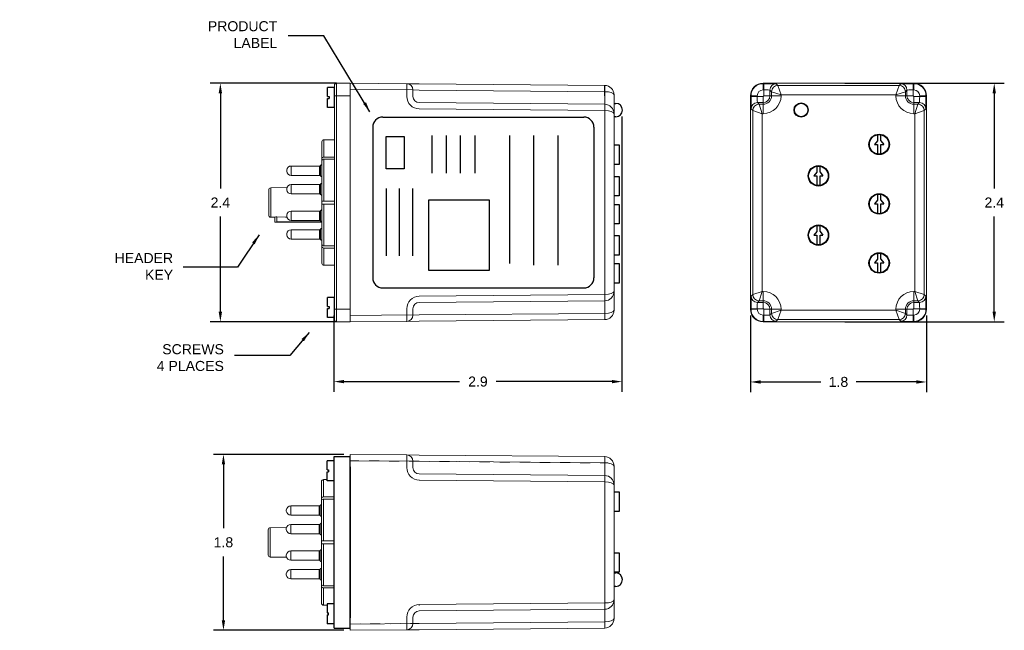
# Model space of a CAD drawing. Extents: x 15.14 to 24.93, y -5.91 to 0.17.
import ezdxf

# ---------------------------------------------------------------- set-up
doc = ezdxf.new("R2010")
doc.units = 0
doc.header["$LTSCALE"] = 0.5
doc.header["$MEASUREMENT"] = 0
doc.linetypes.add('HIDDEN', pattern=[0.075, 0.05, -0.025])
doc.layers.get('0').update_dxf_attribs({"linetype": 'CONTINUOUS'})
doc.layers.get('Defpoints').update_dxf_attribs({"linetype": 'CONTINUOUS'})
for name, color, linetype in [('Components FA8', 7, 'CONTINUOUS'), ('Components PMPU', 7, 'CONTINUOUS'), ('DIM', 8, 'CONTINUOUS'), ('Drill Holes FA8', 7, 'CONTINUOUS'), ('Drill Holes PMPU', 7, 'CONTINUOUS'), ('Enclosure External', 7, 'CONTINUOUS')]:
    doc.layers.add(name, color=color, linetype=linetype)
doc.styles.get("Standard").update_dxf_attribs({"font": 'ARIAL.TTF'})
doc.dimstyles.get("Standard").update_dxf_attribs({"dimtxt": 0.18, "dimasz": 0.18, "dimexe": 0.18, "dimexo": 0.0625, "dimgap": 0.09, "dimtad": 0, "dimtih": 1, "dimtoh": 1, "dimdec": 4, "dimzin": 0, "dimdsep": 46, "dimtxsty": 'STANDARD', "dimcen": 0.09, "dimadec": 0, "dimazin": 0, "dimtfac": 1, "dimtdec": 4, "dimtofl": 0, "dimtmove": 0, "dimatfit": 3, "dimfxl": 1, "dimtolj": 1, "dimtzin": 0, "dimarcsym": 0})

msp = doc.modelspace()

# ---------------------------------------------------------------- linework, layer by layer
at = {"linetype": 'Continuous', "lineweight": 15}
for p, q in [((18.269, -0.4849), (18.269, -0.5899)), ((18.289, -0.5899), (18.289, -0.4649)), ((18.425, -0.4649), (18.289, -0.4649)), ((18.988, -0.4698), (18.425, -0.4649)), ((18.425, -0.4649), (18.425, -0.5899)), ((18.425, -0.5899), (18.425, -0.4649)), ((18.988, -0.4698), (19.1119, -0.4709)), ((18.988, -0.4698), (18.988, -0.5899)), ((20.9568, -0.487), (19.1119, -0.4709)), ((19.1119, -0.5334), (19.05, -0.5323)), ((19.05, -0.5899), (19.05, -0.5323)), ((19.1119, -0.5334), (20.9568, -0.5495)), ((21.05, -0.5899), (21.05, -0.581)), ((18.269, -0.5899), (18.269, -2.7149)), ((18.269, -0.5899), (18.289, -0.5899)), ((18.289, -2.7149), (18.289, -0.5899)), ((18.289, -0.5899), (18.425, -0.5899)), ((18.425, -2.7149), (18.425, -0.5899)), ((18.425, -2.7149), (18.425, -0.5899)), ((18.988, -0.5899), (18.988, -0.5959)), ((19.05, -0.5959), (19.05, -0.5899)), ((20.9568, -0.6745), (19.1119, -0.6584)), ((20.9568, -0.5899), (20.9568, -0.6745)), ((21.05, -0.7685), (21.05, -0.5899)), ((19.1119, -0.7209), (20.9568, -0.737)), ((20.9568, -0.737), (20.9568, -2.5678)), ((21.05, -2.5363), (21.05, -0.7685)), ((18.144, -1.0476), (18.144, -1.2141)), ((18.164, -1.2), (18.164, -1.0276)), ((18.269, -1.0276), (18.164, -1.0276)), ((18.144, -1.2353), (18.144, -1.2141)), ((18.144, -1.2353), (18.144, -1.6374)), ((18.269, -1.2), (18.164, -1.2)), ((18.164, -1.6374), (18.164, -1.2212)), ((18.269, -1.2212), (18.164, -1.2212)), ((17.794, -1.3304), (17.794, -1.3354)), ((17.794, -1.3354), (17.794, -1.3404)), ((17.8397, -1.2889), (18.1218, -1.2889)), ((17.8397, -1.2889), (17.8397, -1.3354)), ((17.8397, -1.3354), (17.8397, -1.3819)), ((18.1218, -1.2889), (18.1218, -1.3354)), ((18.1218, -1.3354), (18.1218, -1.3819)), ((18.13, -1.2846), (18.13, -1.3354)), ((18.13, -1.3354), (18.13, -1.3862)), ((18.1218, -1.3819), (17.8397, -1.3819)), ((17.615, -1.5265), (17.615, -1.7782)), ((17.6346, -1.5065), (17.7967, -1.5037)), ((17.6346, -1.7982), (17.6346, -1.5065)), ((17.794, -1.5154), (17.794, -1.5204)), ((17.794, -1.5204), (17.794, -1.5254)), ((17.8397, -1.4739), (17.8397, -1.5204)), ((17.8397, -1.4739), (18.1218, -1.4739)), ((17.8397, -1.5204), (17.8397, -1.5669)), ((18.1218, -1.5669), (17.8397, -1.5669)), ((18.1218, -1.4739), (18.1218, -1.5204)), ((18.1218, -1.5204), (18.1218, -1.5669)), ((18.13, -1.4696), (18.13, -1.5204)), ((18.13, -1.5204), (18.13, -1.5712)), ((18.144, -1.6674), (18.144, -1.6374)), ((18.269, -1.6374), (18.164, -1.6374)), ((17.8397, -1.7379), (18.1218, -1.7379)), ((17.8397, -1.7379), (17.8397, -1.7844)), ((18.1218, -1.7379), (18.1218, -1.7844)), ((18.13, -1.7336), (18.13, -1.7844)), ((18.144, -1.6674), (18.144, -2.0694)), ((18.164, -2.0836), (18.164, -1.6674)), ((18.269, -1.6674), (18.164, -1.6674)), ((17.675, -1.7989), (17.6346, -1.7982)), ((17.675, -1.7983), (17.675, -1.8484)), ((17.675, -1.8484), (17.675, -1.8489)), ((18.144, -1.8489), (17.675, -1.8489)), ((17.695, -1.8459), (17.695, -1.7953)), ((18.144, -1.8459), (17.695, -1.8459)), ((17.794, -1.7794), (17.794, -1.7844)), ((17.794, -1.7844), (17.794, -1.7894)), ((17.8397, -1.7844), (17.8397, -1.8309)), ((18.1218, -1.8309), (17.8397, -1.8309)), ((18.1218, -1.7844), (18.1218, -1.8309)), ((18.13, -1.7844), (18.13, -1.8352)), ((17.8397, -1.9229), (18.1218, -1.9229)), ((17.8397, -1.9229), (17.8397, -1.9694)), ((18.1218, -1.9229), (18.1218, -1.9694)), ((18.13, -1.9186), (18.13, -1.9694)), ((17.794, -1.9644), (17.794, -1.9694)), ((17.794, -1.9694), (17.794, -1.9744)), ((17.8397, -1.9694), (17.8397, -2.0159)), ((18.1218, -2.0159), (17.8397, -2.0159)), ((18.1218, -1.9694), (18.1218, -2.0159)), ((18.13, -1.9694), (18.13, -2.0202)), ((18.144, -2.0907), (18.144, -2.0694)), ((18.144, -2.0907), (18.144, -2.2572)), ((18.269, -2.0836), (18.164, -2.0836)), ((18.164, -2.2772), (18.164, -2.1048)), ((18.269, -2.1048), (18.164, -2.1048)), ((18.269, -2.2772), (18.164, -2.2772)), ((21.05, -2.7149), (21.05, -2.5363)), ((20.9568, -2.5678), (19.1119, -2.5839)), ((19.1119, -2.6464), (20.9568, -2.6303)), ((20.9568, -2.6303), (20.9568, -2.7149)), ((18.269, -2.7149), (18.289, -2.7149)), ((18.269, -2.7149), (18.269, -2.8199)), ((18.289, -2.8399), (18.289, -2.7149)), ((18.425, -2.7149), (18.289, -2.7149)), ((18.425, -2.7149), (18.425, -2.8399)), ((18.425, -2.8399), (18.425, -2.7149)), ((18.988, -2.7089), (18.988, -2.7149)), ((18.988, -2.7149), (18.988, -2.835)), ((19.05, -2.7149), (19.05, -2.7089)), ((19.05, -2.7725), (19.05, -2.7149)), ((20.9568, -2.7149), (20.9568, -2.7553)), ((21.05, -2.7238), (21.05, -2.7149)), ((18.289, -2.8399), (18.425, -2.8399)), ((18.988, -2.835), (18.425, -2.8399)), ((19.1119, -2.8339), (18.988, -2.835)), ((19.1119, -2.7714), (19.05, -2.7725)), ((20.9568, -2.7553), (19.1119, -2.7714)), ((19.1119, -2.8339), (20.9568, -2.8178)), ((18.14, -4.4289), (18.14, -4.5955)), ((18.16, -4.5813), (18.16, -4.4089)), ((18.195, -4.4089), (18.16, -4.4089)), ((18.14, -4.6167), (18.14, -4.5955)), ((18.265, -4.5813), (18.16, -4.5813)), ((18.16, -5.0187), (18.16, -4.6025)), ((18.265, -4.6025), (18.16, -4.6025)), ((17.8357, -4.6702), (18.1178, -4.6702)), ((17.8357, -4.6702), (17.8357, -4.7167)), ((18.1178, -4.6702), (18.1178, -4.7167)), ((18.126, -4.666), (18.126, -4.7167)), ((18.14, -4.6167), (18.14, -5.0187)), ((17.79, -4.7117), (17.79, -4.7167)), ((17.79, -4.7167), (17.79, -4.7217)), ((17.8357, -4.7167), (17.8357, -4.7632)), ((18.1178, -4.7632), (17.8357, -4.7632)), ((18.1178, -4.7167), (18.1178, -4.7632)), ((18.126, -4.7167), (18.126, -4.7675)), ((17.6306, -4.8879), (17.7927, -4.8851)), ((17.6306, -5.1796), (17.6306, -4.8879)), ((17.79, -4.8967), (17.79, -4.9017)), ((17.8357, -4.8552), (17.8357, -4.9017)), ((17.8357, -4.8552), (18.1178, -4.8552)), ((18.1178, -4.8552), (18.1178, -4.9017)), ((18.126, -4.851), (18.126, -4.9017)), ((17.611, -4.9079), (17.611, -5.1596)), ((17.79, -4.9017), (17.79, -4.9067)), ((17.8357, -4.9017), (17.8357, -4.9482)), ((18.1178, -4.9482), (17.8357, -4.9482)), ((18.1178, -4.9017), (18.1178, -4.9482)), ((18.126, -4.9017), (18.126, -4.9525)), ((18.14, -5.0487), (18.14, -5.0187)), ((18.14, -5.0487), (18.14, -5.4508)), ((18.265, -5.0187), (18.16, -5.0187)), ((18.16, -5.4649), (18.16, -5.0487)), ((18.265, -5.0487), (18.16, -5.0487)), ((17.671, -5.1803), (17.6306, -5.1796)), ((17.6306, -5.1796), (17.7927, -5.1824)), ((17.79, -5.1607), (17.79, -5.1657)), ((17.79, -5.1657), (17.79, -5.1707)), ((17.8357, -5.1192), (18.1178, -5.1192)), ((17.8357, -5.1192), (17.8357, -5.1657)), ((17.8357, -5.1657), (17.8357, -5.2122)), ((18.1178, -5.1192), (18.1178, -5.1657)), ((18.1178, -5.1657), (18.1178, -5.2122)), ((18.126, -5.115), (18.126, -5.1657)), ((18.126, -5.1657), (18.126, -5.2165)), ((18.1178, -5.2122), (17.8357, -5.2122)), ((17.79, -5.3457), (17.79, -5.3507)), ((17.79, -5.3507), (17.79, -5.3557)), ((17.8357, -5.3042), (18.1178, -5.3042)), ((17.8357, -5.3042), (17.8357, -5.3507)), ((17.8357, -5.3507), (17.8357, -5.3972)), ((18.1178, -5.3042), (18.1178, -5.3507)), ((18.1178, -5.3507), (18.1178, -5.3972)), ((18.126, -5.3), (18.126, -5.3507)), ((18.126, -5.3507), (18.126, -5.4015)), ((18.1178, -5.3972), (17.8357, -5.3972)), ((18.14, -5.472), (18.14, -5.4508)), ((18.14, -5.472), (18.14, -5.6385)), ((18.265, -5.4649), (18.16, -5.4649)), ((18.16, -5.6585), (18.16, -5.4861)), ((18.265, -5.4861), (18.16, -5.4861)), ((18.195, -5.6585), (18.16, -5.6585))]:
    msp.add_line(p, q, dxfattribs=at)
for p, q in [((20.9568, -0.5899), (20.9568, -0.487)), ((18.269, -0.5069), (18.1998, -0.5069)), ((18.1998, -0.5969), (18.1998, -0.5069)), ((18.269, -0.7069), (18.269, -0.5069)), ((18.1998, -0.5969), (18.2154, -0.5969)), ((18.1998, -0.7069), (18.1998, -0.6169)), ((18.1998, -0.6169), (18.2154, -0.6169)), ((18.2154, -0.5969), (18.2154, -0.6169)), ((18.269, -0.7069), (18.1998, -0.7069)), ((18.7493, -0.8021), (20.7493, -0.8021)), ((18.6493, -0.9021), (18.6493, -2.4021)), ((20.8493, -0.9021), (20.8493, -2.4021)), ((19.236, -0.987), (19.236, -1.3609)), ((19.3802, -0.987), (19.3802, -1.3609)), ((19.5205, -0.987), (19.5205, -1.3609)), ((19.6647, -0.987), (19.6647, -1.3609)), ((20.0103, -0.987), (20.0103, -2.259)), ((20.2482, -0.987), (20.2482, -2.2743)), ((20.4902, -0.987), (20.4902, -2.2743)), ((23.6698, -1.0371), (23.6418, -1.0739)), ((23.6418, -1.0739), (23.6698, -1.0739)), ((23.7036, -1.0371), (23.7317, -1.0739)), ((23.7036, -1.0739), (23.7317, -1.0739)), ((23.0658, -1.3501), (23.0378, -1.3869)), ((23.0996, -1.3501), (23.1277, -1.3869)), ((23.0378, -1.3869), (23.0658, -1.3869)), ((23.0996, -1.3869), (23.1277, -1.3869)), ((18.7828, -1.5144), (18.7828, -2.1824)), ((18.9114, -1.5144), (18.9114, -2.1824)), ((19.0436, -1.5144), (19.0436, -2.1824)), ((23.6698, -1.6291), (23.6418, -1.6659)), ((23.7036, -1.6291), (23.7317, -1.6659)), ((23.6418, -1.6659), (23.6698, -1.6659)), ((23.7036, -1.6659), (23.7317, -1.6659)), ((23.0658, -1.9401), (23.0378, -1.9769)), ((23.0996, -1.9401), (23.1277, -1.9769)), ((23.0378, -1.9769), (23.0658, -1.9769)), ((23.0996, -1.9769), (23.1277, -1.9769)), ((23.6698, -2.2171), (23.6418, -2.2539)), ((23.7036, -2.2171), (23.7317, -2.2539)), ((23.6418, -2.2539), (23.6698, -2.2539)), ((23.7036, -2.2539), (23.7317, -2.2539)), ((18.7493, -2.5021), (20.7493, -2.5021)), ((18.269, -2.5979), (18.1998, -2.5979)), ((18.1998, -2.6879), (18.1998, -2.5979)), ((18.269, -2.7979), (18.269, -2.5979)), ((18.1998, -2.6879), (18.2154, -2.6879)), ((18.1998, -2.7979), (18.1998, -2.7079)), ((18.1998, -2.7079), (18.2154, -2.7079)), ((18.2154, -2.6879), (18.2154, -2.7079)), ((18.269, -2.7979), (18.1998, -2.7979)), ((18.265, -5.8867), (18.265, -4.1807)), ((18.265, -4.1807), (18.425, -4.1807)), ((18.425, -5.8867), (18.425, -4.1807)), ((18.2641, -4.2225), (18.195, -4.2225)), ((18.195, -4.3125), (18.195, -4.2225)), ((18.195, -4.3125), (18.2105, -4.3125)), ((18.195, -4.4225), (18.195, -4.3325)), ((18.195, -4.3325), (18.2105, -4.3325)), ((18.2105, -4.3125), (18.2105, -4.3325)), ((18.2641, -4.4225), (18.195, -4.4225)), ((21.05, -4.5322), (21.1005, -4.5322)), ((21.1005, -4.5322), (21.1005, -4.7272)), ((21.1005, -4.7272), (21.05, -4.7272)), ((18.265, -5.0487), (18.265, -5.0187)), ((21.05, -5.1362), (21.1005, -5.1362)), ((21.1005, -5.1362), (21.1005, -5.3312)), ((21.1005, -5.3312), (21.05, -5.3312)), ((18.425, -5.8867), (18.425, -5.5135)), ((18.2641, -5.6449), (18.195, -5.6449)), ((18.195, -5.6449), (18.195, -5.7349)), ((18.195, -5.7349), (18.2105, -5.7349)), ((18.195, -5.7549), (18.195, -5.8449)), ((18.195, -5.7549), (18.2105, -5.7549)), ((18.2105, -5.7549), (18.2105, -5.7349)), ((18.2641, -5.8449), (18.195, -5.8449)), ((18.265, -5.8867), (18.425, -5.8867))]:
    msp.add_line(p, q)
at = {"color": 7, "lineweight": 0}
for p, q in [((18.425, -0.5268), (19.05, -0.5323)), ((19.05, -2.7703), (18.425, -2.7757)), ((18.425, -4.2212), (19.113, -4.2272)), ((19.113, -5.8402), (18.425, -5.8462))]:
    msp.add_line(p, q, dxfattribs=at)
at = {"linetype": 'HIDDEN', "lineweight": 0}
msp.add_line((18.425, -2.5621), (18.425, -0.7427), dxfattribs=at)
at = {"color": 7, "linetype": 'Continuous', "lineweight": 15}
for p, q in [((18.425, -4.2837), (18.425, -4.1587)), ((18.988, -4.1636), (18.425, -4.1587)), ((18.988, -4.2837), (18.988, -4.1636)), ((19.1119, -4.1647), (18.988, -4.1636)), ((19.1119, -4.1647), (20.9568, -4.1808)), ((18.425, -4.2837), (18.425, -5.7837)), ((18.988, -4.2897), (18.988, -4.2837)), ((19.05, -4.2261), (19.05, -4.2837)), ((19.1119, -4.2272), (19.05, -4.2261)), ((19.05, -4.2837), (19.05, -4.2897)), ((20.9568, -4.2433), (19.1119, -4.2272)), ((20.9568, -4.2837), (20.9568, -4.2433)), ((20.9568, -4.3683), (20.9568, -4.2837)), ((21.05, -4.2748), (21.05, -4.2837)), ((21.05, -4.2837), (21.05, -4.4623)), ((19.1119, -4.3522), (20.9568, -4.3683)), ((20.9568, -4.4308), (19.1119, -4.4147)), ((20.9568, -5.6366), (20.9568, -4.4308)), ((21.05, -4.4623), (21.05, -5.6051)), ((19.1119, -5.6527), (20.9568, -5.6366)), ((21.05, -5.6051), (21.05, -5.7837)), ((18.988, -5.7837), (18.988, -5.7777)), ((19.05, -5.7777), (19.05, -5.7837)), ((20.9568, -5.6991), (19.1119, -5.7152)), ((20.9568, -5.7837), (20.9568, -5.6991)), ((18.425, -5.9087), (18.425, -5.7837)), ((18.988, -5.9038), (18.988, -5.7837)), ((19.05, -5.7837), (19.05, -5.8413)), ((19.1119, -5.8402), (19.05, -5.8413)), ((19.1119, -5.8402), (20.9568, -5.8241)), ((20.9568, -5.8241), (20.9568, -5.7837)), ((21.05, -5.7837), (21.05, -5.7926)), ((18.988, -5.9038), (18.425, -5.9087)), ((18.988, -5.9038), (19.1119, -5.9027)), ((20.9568, -5.8866), (19.1119, -5.9027))]:
    msp.add_line(p, q, dxfattribs=at)
at = {"color": 7, "linetype": 'HIDDEN', "lineweight": 0}
for p, q in [((19.113, -4.2272), (18.425, -4.2212)), ((19.113, -4.2272), (20.9875, -4.2436)), ((19.113, -4.4087), (19.113, -4.407)), ((18.425, -4.4365), (18.425, -5.6309)), ((19.113, -5.6587), (19.113, -5.6604)), ((19.113, -5.6587), (19.113, -5.6604)), ((18.425, -5.8462), (19.113, -5.8402))]:
    msp.add_line(p, q, dxfattribs=at)
at = {"color": 7, "linetype": 'Continuous'}
msp.add_line((18.425, -4.2837), (18.425, -5.7837), dxfattribs=at)
at = {"color": 7, "linetype": 'HIDDEN'}
msp.add_line((18.425, -4.4365), (18.425, -5.6309), dxfattribs=at)
for points in [[(23.6698, -0.9779), (23.6698, -1.0371)], [(23.7036, -1.0371), (23.7036, -0.9779)], [(23.6698, -1.0739), (23.6698, -1.1699)], [(23.7036, -1.1699), (23.7036, -1.0739)], [(23.0658, -1.2909), (23.0658, -1.3501)], [(23.0996, -1.3501), (23.0996, -1.2909)], [(23.0658, -1.3869), (23.0658, -1.4829)], [(23.0996, -1.4829), (23.0996, -1.3869)], [(23.6698, -1.5699), (23.6698, -1.6291)], [(23.7036, -1.6291), (23.7036, -1.5699)], [(23.6698, -1.6659), (23.6698, -1.7619)], [(23.7036, -1.7619), (23.7036, -1.6659)], [(23.0658, -1.8809), (23.0658, -1.9401)], [(23.0996, -1.9401), (23.0996, -1.8809)], [(23.0658, -1.9769), (23.0658, -2.0729)], [(23.0996, -2.0729), (23.0996, -1.9769)], [(23.6698, -2.1579), (23.6698, -2.2171)], [(23.7036, -2.2171), (23.7036, -2.1579)], [(23.6698, -2.2539), (23.6698, -2.3499)], [(23.7036, -2.3499), (23.7036, -2.2539)], [(21.05, -5.3377), (21.0669, -5.3377)], [(21.0669, -5.4717), (21.05, -5.4717)]]:
    msp.add_lwpolyline(points)
for points in [[(18.7839, -0.9948), (18.9632, -0.9948), (18.9632, -1.318), (18.7839, -1.318)], [(19.8108, -1.6291), (19.2047, -1.6291), (19.2047, -2.3264), (19.8108, -2.3264)]]:
    msp.add_lwpolyline(points, close=True)
at = {"linetype": 'Continuous', "lineweight": 15, "flags": 128}
msp.add_lwpolyline([(17.695, -1.7953), (17.7832, -1.7969), (17.7958, -1.7971)], dxfattribs=at)
for centre in [(23.6867, -1.0739), (23.0827, -1.3869), (23.6867, -1.6659), (23.0827, -1.9769), (23.0827, -1.9769), (23.6867, -2.2539)]:
    msp.add_circle(centre, 0.0975)
at = {"linetype": 'Continuous', "lineweight": 15}
for centre, radius, start, end in [((18.289, -0.4849), 0.02, 90, 180), ((18.9875, -0.5323), 0.0625, 0, 89.5), ((20.956, -0.581), 0.094, 0, 89.5), ((19.113, -0.5959), 0.125, 180, 269.5), ((19.1125, -0.5959), 0.0625, 180, 269.5), ((19.1662, -0.7057), 1.7909, 359.0002, 0.9998), ((20.956, -0.7685), 0.094, 0, 89.5), ((17.8397, -1.3349), 0.046, 90, 174.386), ((17.8397, -1.3359), 0.046, 185.614, 270), ((18.1218, -1.2789), 0.01, 270, 325.05859), ((18.1525, -1.3003), 0.0274, 108.03988, 145.05859), ((18.1218, -1.3919), 0.01, 34.94141, 90), ((18.1525, -1.3704), 0.0274, 214.94141, 251.96012), ((18.1525, -1.4853), 0.0274, 108.03988, 145.05859), ((17.635, -1.5265), 0.02, 91, 180), ((17.8397, -1.5199), 0.046, 90, 174.386), ((17.8397, -1.5209), 0.046, 185.614, 270), ((18.1218, -1.4639), 0.01, 270, 325.05859), ((18.1218, -1.5769), 0.01, 34.94141, 90), ((18.1525, -1.5554), 0.0274, 214.94141, 251.96012), ((17.8397, -1.7839), 0.046, 90, 174.386), ((18.1218, -1.7279), 0.01, 270, 325.05859), ((18.1525, -1.7493), 0.0274, 108.03988, 145.05859), ((17.635, -1.7782), 0.02, 180, 269), ((17.8397, -1.7849), 0.046, 185.614, 270), ((18.1218, -1.8409), 0.01, 34.94141, 90), ((18.1525, -1.8194), 0.0274, 214.94141, 251.96012), ((17.8397, -1.9689), 0.046, 90, 174.386), ((18.1218, -1.9129), 0.01, 270, 325.05859), ((18.1525, -1.9343), 0.0274, 108.03988, 145.05859), ((17.8397, -1.9699), 0.046, 185.614, 270), ((18.1218, -2.0259), 0.01, 34.94141, 90), ((18.1525, -2.0044), 0.0274, 214.94141, 251.96012), ((20.956, -2.5363), 0.094, 270.5, 0), ((19.113, -2.7089), 0.125, 90.5, 180), ((19.1662, -2.599), 1.7909, 359.0002, 0.9998), ((19.1125, -2.7089), 0.0625, 90.5, 180), ((20.956, -2.7238), 0.094, 270.5, 0), ((18.289, -2.8199), 0.02, 180, 270), ((18.9875, -2.7725), 0.0625, 270.5, 0), ((19.1662, -2.7865), 1.7909, 359.0002, 0.9998), ((17.8357, -4.7162), 0.046, 90, 174.386), ((18.1178, -4.6602), 0.01, 270, 325.05859), ((18.1485, -4.6817), 0.0274, 108.03988, 145.05859), ((17.8357, -4.7172), 0.046, 185.614, 270), ((18.1178, -4.7732), 0.01, 34.94141, 90), ((18.1485, -4.7518), 0.0274, 214.94141, 251.96012), ((17.631, -4.9079), 0.02, 91, 180), ((17.8357, -4.9012), 0.046, 90, 174.386), ((18.1178, -4.8452), 0.01, 270, 325.05859), ((18.1485, -4.8667), 0.0274, 108.03988, 145.05859), ((17.8357, -4.9022), 0.046, 185.614, 270), ((18.1178, -4.9582), 0.01, 34.94141, 90), ((18.1485, -4.9368), 0.0274, 214.94141, 251.96012), ((17.631, -5.1596), 0.02, 180, 269), ((17.8357, -5.1652), 0.046, 90, 174.386), ((17.8357, -5.1662), 0.046, 185.614, 270), ((18.1178, -5.1092), 0.01, 270, 325.05859), ((18.1485, -5.1307), 0.0274, 108.03988, 145.05859), ((18.1178, -5.2222), 0.01, 34.94141, 90), ((18.1485, -5.2008), 0.0274, 214.94141, 251.96012), ((17.8357, -5.3502), 0.046, 90, 174.386), ((17.8357, -5.3512), 0.046, 185.614, 270), ((18.1178, -5.2942), 0.01, 270, 325.05859), ((18.1485, -5.3157), 0.0274, 108.03988, 145.05859), ((18.1178, -5.4072), 0.01, 34.94141, 90), ((18.1485, -5.3858), 0.0274, 214.94141, 251.96012)]:
    msp.add_arc(centre, radius, start, end, dxfattribs=at)
for centre, radius, start, end in [((18.7493, -0.9021), 0.1, 90, 180), ((20.7493, -0.9021), 0.1, 0, 90), ((18.7493, -2.4021), 0.1, 180, 270), ((20.7493, -2.4021), 0.1, 270, 0), ((21.0669, -5.4047), 0.067, 270, 90)]:
    msp.add_arc(centre, radius, start, end)
at = {"color": 7, "linetype": 'Continuous', "lineweight": 15}
for centre, radius, start, end in [((18.9875, -4.2261), 0.0625, 0, 89.5), ((19.1662, -4.2121), 1.7909, 359.0002, 0.9998), ((20.956, -4.2748), 0.094, 0, 89.5), ((19.113, -4.2897), 0.125, 180, 269.5), ((19.1125, -4.2897), 0.0625, 180, 269.5), ((19.1662, -4.3996), 1.7909, 359.0002, 0.9998), ((20.956, -4.4623), 0.094, 0, 89.5), ((19.113, -5.7777), 0.125, 90.5, 180), ((20.956, -5.6051), 0.094, 270.5, 0), ((19.1662, -5.6679), 1.7909, 359.0002, 0.9998), ((19.1125, -5.7777), 0.0625, 90.5, 180), ((18.9875, -5.8413), 0.0625, 270.5, 0), ((20.956, -5.7926), 0.094, 270.5, 0), ((19.1662, -5.8554), 1.7909, 359.0002, 0.9998)]:
    msp.add_arc(centre, radius, start, end, dxfattribs=at)
at = {"linetype": 'Continuous', "lineweight": 15, "extrusion": (0, 0, -1)}
for centre, start_param, end_param in [((20.956, -0.581), 1.579523, 3.141593), ((20.956, -0.7685), 1.579523, 3.141593), ((20.956, -2.5363), 3.141593, 4.703662), ((20.956, -2.7238), 3.141593, 4.703662)]:
    msp.add_ellipse(centre, major_axis=(-0.094, 0), ratio=0.335106, start_param=start_param, end_param=end_param, dxfattribs=at)
at = {"color": 7, "linetype": 'Continuous', "lineweight": 15}
for centre, start_param, end_param in [((20.956, -4.2748), 0, 1.56207), ((20.956, -4.4623), 0, 1.56207), ((20.956, -5.6051), 4.721116, 6.283185), ((20.956, -5.7926), 4.721116, 6.283185)]:
    msp.add_ellipse(centre, major_axis=(0.094, 0), ratio=0.335106, start_param=start_param, end_param=end_param, dxfattribs=at)
at = {"linetype": 'Continuous', "lineweight": 15}
for points in [[(18.164, -1.0276), (18.1587, -1.0276), (18.1535, -1.0297), (18.1461, -1.0371), (18.144, -1.0423), (18.144, -1.0476)], [(18.144, -1.2141), (18.144, -1.2104), (18.1461, -1.2067), (18.1535, -1.2015), (18.1587, -1.2), (18.164, -1.2)], [(18.164, -1.2212), (18.1587, -1.2212), (18.1535, -1.2227), (18.1461, -1.2279), (18.144, -1.2316), (18.144, -1.2353)], [(18.144, -1.6374), (18.144, -1.6374), (18.1461, -1.6374), (18.1535, -1.6374), (18.1587, -1.6374), (18.164, -1.6374)], [(18.164, -1.6674), (18.1587, -1.6674), (18.1535, -1.6674), (18.1461, -1.6674), (18.144, -1.6674), (18.144, -1.6674)], [(17.695, -1.7953), (17.6896, -1.7952), (17.6845, -1.7957), (17.6771, -1.797), (17.675, -1.7978), (17.675, -1.7983)], [(17.675, -1.8484), (17.675, -1.848), (17.6771, -1.8474), (17.6845, -1.8463), (17.6897, -1.8459), (17.695, -1.8459)], [(18.144, -2.0694), (18.144, -2.0732), (18.1461, -2.0768), (18.1535, -2.0821), (18.1587, -2.0836), (18.164, -2.0836)], [(18.164, -2.1048), (18.1587, -2.1048), (18.1535, -2.1033), (18.1461, -2.0981), (18.144, -2.0944), (18.144, -2.0907)], [(18.144, -2.2572), (18.144, -2.2625), (18.1461, -2.2677), (18.1535, -2.275), (18.1587, -2.2772), (18.164, -2.2772)], [(18.16, -4.4089), (18.1547, -4.4089), (18.1495, -4.4111), (18.1421, -4.4185), (18.14, -4.4236), (18.14, -4.4289)], [(18.14, -4.5955), (18.14, -4.5917), (18.1421, -4.5881), (18.1495, -4.5828), (18.1547, -4.5813), (18.16, -4.5813)], [(18.16, -4.6025), (18.1547, -4.6025), (18.1495, -4.6041), (18.1421, -4.6093), (18.14, -4.6129), (18.14, -4.6167)], [(18.14, -5.0187), (18.14, -5.0187), (18.1421, -5.0187), (18.1495, -5.0187), (18.1547, -5.0187), (18.16, -5.0187)], [(18.16, -5.0487), (18.1547, -5.0487), (18.1495, -5.0487), (18.1421, -5.0487), (18.14, -5.0487), (18.14, -5.0487)], [(18.14, -5.4508), (18.14, -5.4545), (18.1421, -5.4582), (18.1495, -5.4634), (18.1547, -5.4649), (18.16, -5.4649)], [(18.16, -5.4861), (18.1547, -5.4861), (18.1495, -5.4846), (18.1421, -5.4794), (18.14, -5.4757), (18.14, -5.472)], [(18.14, -5.6385), (18.14, -5.6438), (18.1421, -5.649), (18.1495, -5.6564), (18.1547, -5.6585), (18.16, -5.6585)]]:
    msp.add_open_spline(points, degree=3, knots=[0, 0, 0, 0, 0.5, 0.5, 1, 1, 1, 1], dxfattribs=at)
at = {"layer": 'Components FA8'}
for points in [[(21.05, -0.6654), (21.0669, -0.6654)], [(21.0669, -0.7994), (21.05, -0.7994)]]:
    msp.add_lwpolyline(points, dxfattribs=at)
msp.add_circle((22.9107, -0.7319), 0.067, dxfattribs=at)
msp.add_arc((21.0669, -0.7324), 0.067, 270, 90, dxfattribs=at)
at = {"layer": 'Components PMPU'}
for points in [[(21.05, -0.6654), (21.0669, -0.6654)], [(21.0669, -0.7994), (21.05, -0.7994)], [(21.05, -1.0789), (21.1005, -1.0789), (21.1005, -1.2739), (21.05, -1.2739)], [(21.05, -1.3919), (21.1005, -1.3919), (21.1005, -1.5869), (21.05, -1.5869)], [(21.05, -1.6709), (21.1005, -1.6709), (21.1005, -1.8659), (21.05, -1.8659)], [(21.05, -1.9819), (21.1005, -1.9819), (21.1005, -2.1769), (21.05, -2.1769)], [(21.05, -2.2589), (21.1005, -2.2589), (21.1005, -2.4539), (21.05, -2.4539)]]:
    msp.add_lwpolyline(points, dxfattribs=at)
msp.add_circle((22.9107, -0.7319), 0.067, dxfattribs=at)
msp.add_arc((21.0669, -0.7324), 0.067, 270, 90, dxfattribs=at)
at = {"layer": 'DIM'}
for p, q in [((18.289, -0.4649), (17.0342, -0.4649)), ((23.3447, -0.4649), (24.9316, -0.4649)), ((17.1342, -0.5649), (17.1342, -1.5122)), ((24.8316, -0.5649), (24.8316, -1.5122)), ((21.1284, -0.7949), (21.1284, -3.5343)), ((17.1342, -2.7399), (17.1342, -1.7926)), ((24.8316, -2.7399), (24.8316, -1.7926)), ((18.289, -2.8399), (17.0342, -2.8399)), ((18.2635, -2.7774), (18.2635, -3.5343)), ((22.4072, -2.7774), (22.4072, -3.5377)), ((23.3447, -2.8399), (24.9316, -2.8399)), ((24.1572, -2.7774), (24.1572, -3.5377)), ((18.3635, -3.4343), (19.514, -3.4343)), ((21.0284, -3.4343), (19.8778, -3.4343)), ((22.5072, -3.4377), (23.1059, -3.4377)), ((24.0572, -3.4377), (23.4586, -3.4377)), ((18.3625, -4.1587), (17.0647, -4.1587)), ((17.1647, -4.2587), (17.1647, -4.8927)), ((17.1647, -5.8087), (17.1647, -5.1748)), ((18.3625, -5.9087), (17.0647, -5.9087))]:
    msp.add_line(p, q, dxfattribs=at)
for points in [[(17.1509, -0.5649), (17.1175, -0.5649), (17.1342, -0.4649)], [(24.8483, -0.5649), (24.8149, -0.5649), (24.8316, -0.4649)], [(17.1175, -2.7399), (17.1509, -2.7399), (17.1342, -2.8399)], [(24.8149, -2.7399), (24.8483, -2.7399), (24.8316, -2.8399)], [(18.3635, -3.4176), (18.3635, -3.4509), (18.2635, -3.4343)], [(21.0284, -3.4509), (21.0284, -3.4176), (21.1284, -3.4343)], [(22.5072, -3.4211), (22.5072, -3.4544), (22.4072, -3.4377)], [(24.0572, -3.4544), (24.0572, -3.4211), (24.1572, -3.4377)], [(17.1814, -4.2587), (17.1481, -4.2587), (17.1647, -4.1587)], [(17.1481, -5.8087), (17.1814, -5.8087), (17.1647, -5.9087)]]:
    msp.add_solid(points, dxfattribs=at)
at = {"layer": 'Drill Holes FA8'}
for centre, radius in [((22.9107, -0.7319), 0.0705), ((23.0827, -1.9769), 0.1016)]:
    msp.add_circle(centre, radius, dxfattribs=at)
at = {"layer": 'Drill Holes PMPU'}
for centre in [(23.6867, -1.0739), (23.0827, -1.3869), (23.6867, -1.6659), (23.6867, -2.2539)]:
    msp.add_circle(centre, 0.1016, dxfattribs=at)
at = {"layer": 'Enclosure External', "linetype": 'Continuous', "lineweight": 15}
for p, q in [((24.0322, -0.4649), (22.5322, -0.4649)), ((22.5322, -0.4698), (22.5322, -0.4649)), ((22.5322, -0.5323), (22.5322, -0.4698)), ((22.5322, -0.4698), (22.5382, -0.4698)), ((22.5382, -0.5323), (22.5382, -0.4698)), ((22.6632, -0.4709), (22.6793, -0.487)), ((22.6793, -0.487), (23.8851, -0.487)), ((22.6793, -0.487), (22.7108, -0.581)), ((23.8536, -0.581), (23.8851, -0.487)), ((23.8851, -0.487), (23.9012, -0.4709)), ((24.0262, -0.5323), (24.0262, -0.4698)), ((24.0262, -0.4698), (24.0322, -0.4698)), ((24.0322, -0.4698), (24.0322, -0.4649)), ((24.0322, -0.5323), (24.0322, -0.4698)), ((22.5382, -0.5323), (22.5322, -0.5323)), ((22.5382, -0.5899), (22.5382, -0.5323)), ((22.6168, -0.5495), (22.6007, -0.5334)), ((22.6007, -0.5334), (22.6007, -0.5899)), ((22.6168, -0.5899), (22.6168, -0.5495)), ((22.7108, -0.581), (22.6168, -0.5495)), ((23.8536, -0.581), (22.7108, -0.581)), ((22.7108, -0.581), (22.7108, -0.5899)), ((23.9476, -0.5495), (23.8536, -0.581)), ((23.8536, -0.5899), (23.8536, -0.581)), ((23.9637, -0.5334), (23.9476, -0.5495)), ((23.9476, -0.5495), (23.9476, -0.5899)), ((23.9637, -0.5899), (23.9637, -0.5334)), ((24.0322, -0.5323), (24.0262, -0.5323)), ((24.0262, -0.5323), (24.0262, -0.5899)), ((22.4072, -0.5899), (22.4072, -2.7149)), ((22.4121, -0.5899), (22.4072, -0.5899)), ((22.4746, -0.5899), (22.4121, -0.5899)), ((22.4121, -0.5959), (22.4121, -0.5899)), ((22.4746, -0.5959), (22.4121, -0.5959)), ((22.4746, -0.5899), (22.4746, -0.5959)), ((22.4746, -0.5959), (22.5322, -0.5959)), ((22.4757, -0.6584), (22.4918, -0.6745)), ((22.5322, -0.6584), (22.4757, -0.6584)), ((22.4918, -0.6745), (22.5322, -0.6745)), ((22.4918, -0.6745), (22.5233, -0.7685)), ((22.5322, -0.6584), (22.5322, -0.5959)), ((22.5322, -0.6745), (22.5322, -0.6584)), ((22.5322, -0.6745), (22.5322, -0.7685)), ((22.6007, -0.5899), (22.5382, -0.5899)), ((22.6168, -0.5899), (22.6007, -0.5899)), ((22.6168, -0.5899), (22.7108, -0.5899)), ((23.9476, -0.5899), (23.8536, -0.5899)), ((23.9476, -0.5899), (23.9637, -0.5899)), ((23.9637, -0.5899), (24.0262, -0.5899)), ((24.0322, -0.5959), (24.0898, -0.5959)), ((24.0322, -0.6584), (24.0322, -0.5959)), ((24.0887, -0.6584), (24.0322, -0.6584)), ((24.0322, -0.6745), (24.0322, -0.6584)), ((24.0322, -0.6745), (24.0726, -0.6745)), ((24.0322, -0.6745), (24.0322, -0.7685)), ((24.0411, -0.7685), (24.0726, -0.6745)), ((24.0726, -0.6745), (24.0887, -0.6584)), ((24.0898, -0.5899), (24.1523, -0.5899)), ((24.0898, -0.5959), (24.0898, -0.5899)), ((24.0898, -0.5959), (24.1523, -0.5959)), ((24.1523, -0.5899), (24.1523, -0.5959)), ((24.1523, -0.5899), (24.1572, -0.5899)), ((24.1572, -2.7149), (24.1572, -0.5899)), ((21.05, -2.5363), (21.05, -0.7685)), ((22.4293, -0.737), (22.4132, -0.7209)), ((22.4293, -2.5678), (22.4293, -0.737)), ((22.5233, -0.7685), (22.4293, -0.737)), ((22.5233, -0.7685), (22.5233, -2.5363)), ((22.5322, -0.7685), (22.5233, -0.7685)), ((24.0411, -0.7685), (24.0322, -0.7685)), ((24.1351, -0.737), (24.0411, -0.7685)), ((24.0411, -2.5363), (24.0411, -0.7685)), ((24.1512, -0.7209), (24.1351, -0.737)), ((24.1351, -0.737), (24.1351, -2.5678)), ((22.4293, -2.5678), (22.5233, -2.5363)), ((22.5233, -2.5363), (22.4918, -2.6303)), ((22.5233, -2.5363), (22.5322, -2.5363)), ((22.5322, -2.5363), (22.5322, -2.6303)), ((24.0322, -2.5363), (24.0411, -2.5363)), ((24.0322, -2.5363), (24.0322, -2.6303)), ((24.0411, -2.5363), (24.1351, -2.5678)), ((24.0726, -2.6303), (24.0411, -2.5363)), ((22.4132, -2.5839), (22.4293, -2.5678)), ((22.4918, -2.6303), (22.4757, -2.6464)), ((22.5322, -2.6303), (22.4918, -2.6303)), ((22.5322, -2.6303), (22.5322, -2.6464)), ((24.0726, -2.6303), (24.0322, -2.6303)), ((24.0322, -2.6303), (24.0322, -2.6464)), ((24.0887, -2.6464), (24.0726, -2.6303)), ((24.1351, -2.5678), (24.1512, -2.5839)), ((22.4121, -2.7149), (22.4072, -2.7149)), ((22.4746, -2.7089), (22.4121, -2.7089)), ((22.4121, -2.7149), (22.4121, -2.7089)), ((22.4746, -2.7149), (22.4121, -2.7149)), ((22.4746, -2.7089), (22.4746, -2.7149)), ((22.5322, -2.7089), (22.4746, -2.7089)), ((22.4757, -2.6464), (22.5322, -2.6464)), ((22.5322, -2.6464), (22.5322, -2.7089)), ((22.6007, -2.7149), (22.5382, -2.7149)), ((22.5382, -2.7725), (22.5382, -2.7149)), ((22.6168, -2.7149), (22.6007, -2.7149)), ((22.6007, -2.7149), (22.6007, -2.7714)), ((22.7108, -2.7149), (22.6168, -2.7149)), ((22.6168, -2.7553), (22.6168, -2.7149)), ((22.6168, -2.7553), (22.7108, -2.7238)), ((22.7108, -2.7238), (22.6793, -2.8178)), ((22.7108, -2.7149), (22.7108, -2.7238)), ((22.7108, -2.7238), (23.8536, -2.7238)), ((23.8536, -2.7149), (23.9476, -2.7149)), ((23.8536, -2.7238), (23.8536, -2.7149)), ((23.8851, -2.8178), (23.8536, -2.7238)), ((23.8536, -2.7238), (23.9476, -2.7553)), ((23.9476, -2.7149), (23.9476, -2.7553)), ((23.9476, -2.7149), (23.9637, -2.7149)), ((23.9637, -2.7714), (23.9637, -2.7149)), ((23.9637, -2.7149), (24.0262, -2.7149)), ((24.0262, -2.7149), (24.0262, -2.7725)), ((24.0322, -2.6464), (24.0887, -2.6464)), ((24.0322, -2.6464), (24.0322, -2.7089)), ((24.0898, -2.7089), (24.0322, -2.7089)), ((24.0898, -2.7149), (24.0898, -2.7089)), ((24.0898, -2.7089), (24.1523, -2.7089)), ((24.0898, -2.7149), (24.1523, -2.7149)), ((24.1523, -2.7089), (24.1523, -2.7149)), ((24.1523, -2.7149), (24.1572, -2.7149)), ((22.5322, -2.7725), (22.5322, -2.835)), ((22.5322, -2.7725), (22.5382, -2.7725)), ((22.5322, -2.835), (22.5322, -2.8399)), ((22.5382, -2.835), (22.5322, -2.835)), ((22.5322, -2.8399), (24.0322, -2.8399)), ((22.5382, -2.7725), (22.5382, -2.835)), ((22.6007, -2.7714), (22.6168, -2.7553)), ((22.6793, -2.8178), (22.6632, -2.8339)), ((23.8851, -2.8178), (22.6793, -2.8178)), ((23.9012, -2.8339), (23.8851, -2.8178)), ((23.9476, -2.7553), (23.9637, -2.7714)), ((24.0262, -2.7725), (24.0262, -2.835)), ((24.0262, -2.7725), (24.0322, -2.7725)), ((24.0322, -2.835), (24.0262, -2.835)), ((24.0322, -2.7725), (24.0322, -2.835)), ((24.0322, -2.835), (24.0322, -2.8399))]:
    msp.add_line(p, q, dxfattribs=at)
for centre, radius, start, end in [((22.5322, -0.5899), 0.125, 90, 180), ((22.5322, -0.5899), 0.1201, 90, 180), ((22.6632, -0.5334), 0.0625, 90.00511, 179.99489), ((22.6793, -0.5495), 0.0625, 90.00511, 179.99489), ((23.8851, -0.5495), 0.0625, 0.00511, 89.99489), ((23.9012, -0.5334), 0.0625, 0.00511, 89.99489), ((24.0322, -0.5899), 0.125, 0, 90), ((24.0322, -0.5899), 0.1201, 0, 90), ((22.5322, -0.5899), 0.0576, 90, 180), ((24.0322, -0.5899), 0.0576, 0, 90), ((22.4757, -0.7209), 0.0625, 90.00511, 179.99489), ((22.4918, -0.737), 0.0625, 90.00511, 179.99489), ((22.5322, -0.5899), 0.0846, 270, 0), ((22.5322, -0.5899), 0.1786, 270, 0), ((22.5322, -0.5899), 0.0685, 270, 0), ((22.5322, -0.5899), 0.006, 270, 0), ((24.0322, -0.5899), 0.1786, 180, 270), ((24.0322, -0.5899), 0.0846, 180, 270), ((24.0322, -0.5899), 0.0685, 180, 270), ((24.0322, -0.5899), 0.006, 180, 270), ((24.0726, -0.737), 0.0625, 0.00511, 89.99489), ((24.0887, -0.7209), 0.0625, 0.00511, 89.99489), ((22.5322, -2.7149), 0.1786, 0, 90), ((24.0322, -2.7149), 0.1786, 90, 180), ((22.4757, -2.5839), 0.0625, 180.00511, 269.99489), ((22.4918, -2.5678), 0.0625, 180.00511, 269.99489), ((22.5322, -2.7149), 0.0846, 0, 90), ((24.0322, -2.7149), 0.0846, 90, 180), ((24.0726, -2.5678), 0.0625, 270.00511, 359.99489), ((24.0887, -2.5839), 0.0625, 270.00511, 359.99489), ((22.5322, -2.7149), 0.125, 180, 270), ((22.5322, -2.7149), 0.1201, 180, 270), ((22.5322, -2.7149), 0.0576, 180, 270), ((22.5322, -2.7149), 0.0685, 0, 90), ((22.5322, -2.7149), 0.006, 0, 90), ((24.0322, -2.7149), 0.0685, 90, 180), ((24.0322, -2.7149), 0.006, 90, 180), ((24.0322, -2.7149), 0.1201, 270, 0), ((24.0322, -2.7149), 0.125, 270, 0), ((24.0322, -2.7149), 0.0576, 270, 0), ((22.6632, -2.7714), 0.0625, 180.00511, 269.99489), ((22.6793, -2.7553), 0.0625, 180.00511, 269.99489), ((23.8851, -2.7553), 0.0625, 270.00511, 359.99489), ((23.9012, -2.7714), 0.0625, 270.00511, 359.99489)]:
    msp.add_arc(centre, radius, start, end, dxfattribs=at)
for centre, major_axis, ratio, start_param, end_param in [((22.5382, -0.4709), (0.125, 0), 0.008727, 0.008727, 1.570796), ((24.0262, -0.4709), (0.125, 0), 0.008727, 1.570796, 3.132866), ((22.5382, -0.5334), (0.0625, 0), 0.017454, 0.008727, 1.570796), ((24.0262, -0.5334), (0.0625, 0), 0.017454, 1.570796, 3.132866), ((22.4132, -0.5959), (0, -0.125), 0.008727, 4.712389, 6.274459), ((22.4757, -0.5959), (0, -0.0625), 0.017454, 4.712389, 6.274459), ((24.0887, -0.5959), (0, -0.0625), 0.017454, 0.008727, 1.570796), ((24.1512, -0.5959), (0, -0.125), 0.008727, 0.008727, 1.570796), ((22.4132, -2.7089), (0, -0.125), 0.008727, 3.150319, 4.712389), ((24.1512, -2.7089), (0, -0.125), 0.008727, 1.570796, 3.132866), ((22.4757, -2.7089), (0, -0.0625), 0.017454, 3.150319, 4.712389), ((24.0887, -2.7089), (0, -0.0625), 0.017454, 1.570796, 3.132866), ((22.5382, -2.7714), (0.0625, 0), 0.017454, 4.712389, 6.274459), ((22.5382, -2.8339), (0.125, 0), 0.008727, 4.712389, 6.274459), ((24.0262, -2.8339), (0.125, 0), 0.008727, 3.150319, 4.712389), ((24.0262, -2.7714), (0.0625, 0), 0.017454, 3.150319, 4.712389)]:
    msp.add_ellipse(centre, major_axis=major_axis, ratio=ratio, start_param=start_param, end_param=end_param, dxfattribs=at)

# ---------------------------------------------------------------- texts
at = {"layer": 'Defpoints', "char_height": 0.1, "attachment_point": 6}
for s, insert in [('PRODUCT\\PLABEL', (17.7003, 0.0188)), ('\\A1;HEADER\\PKEY', (16.6642, -2.2879)), ('SCREWS\\P4 PLACES', (17.1692, -3.1958))]:
    msp.add_mtext(s, dxfattribs=dict(at, insert=insert))
at = {"layer": 'DIM', "char_height": 0.1, "attachment_point": 5}
for s, insert in [('\\A1;2.4', (17.1342, -1.6524)), ('\\A1;2.4', (24.8316, -1.6524)), ('\\A1;2.9', (19.6959, -3.4343)), ('\\A1;1.8', (23.2822, -3.4377)), ('\\A1;1.8', (17.1647, -5.0337))]:
    msp.add_mtext(s, dxfattribs=dict(at, insert=insert))

# ---------------------------------------------------------------- leaders
at = {"layer": 'Defpoints', "annotation_type": 0, "has_hookline": 1, "hookline_direction": 1}
for points in [[(18.6208, -0.7483), (18.1633, 0.0072), (17.8098, 0.0072)], [(17.5187, -1.9752), (17.3038, -2.2969), (16.7631, -2.2969)]]:
    msp.add_leader(points, dimstyle='STANDARD', override={"dimtxt": 0.1, "dimasz": 0.1, "dimexe": 0.1, "dimtad": 0, "dimdec": 1, "dimtdec": 3, "dimtmove": 2}, dxfattribs=at)
at = {"layer": 'Defpoints'}
msp.add_leader([(18.0178, -2.9457), (17.8237, -3.1744), (17.2761, -3.1744)], dimstyle='STANDARD', override={"dimtxt": 0.1, "dimasz": 0.1, "dimexe": 0.1, "dimdec": 1, "dimtdec": 3, "dimtmove": 2}, dxfattribs=at)

doc.saveas('drawing.dxf')
